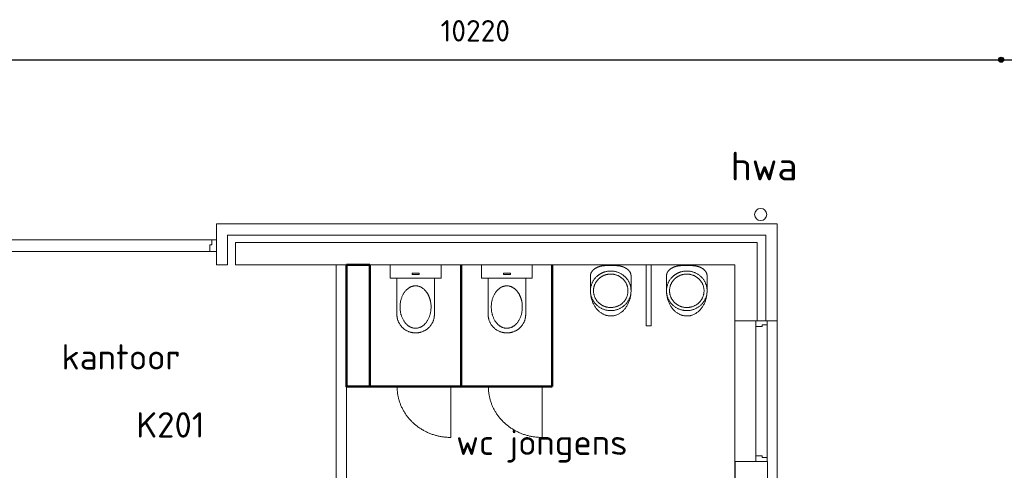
# Model space of a CAD drawing. Header units: millimetres. Extents: x -137512 to 20061, y -42753 to 41926.
# Tile 27 of 29: x -35956 to -26246, y 4789 to 9233. Entities that reach past the tile are written whole.
import ezdxf

# ---------------------------------------------------------------- set-up
doc = ezdxf.new("R2010")
doc.units = ezdxf.units.MM
doc.header["$LTSCALE"] = 100
doc.header["$PDMODE"] = 1
doc.header["$PDSIZE"] = -2
for name, color, linetype, lineweight in [('AL74----_Inrsanitair', 7, 'Continuous', 5), ('Dimension', 7, 'Continuous', 5), ('None', 7, 'Continuous', 5)]:
    doc.layers.add(name, color=color, linetype=linetype, lineweight=lineweight)
doc.layers.add('TXT25', color=2, linetype='Continuous')
doc.styles.add('03_100', font='isocpeur.ttf')
doc.styles.add('Tekton Plus Regular', font='isocpeur.ttf')
doc.dimstyles.new('bob', dxfattribs={"dimtxt": 211.459961, "dimasz": 50.074463, "dimexe": 199.999999, "dimexo": 500.000001, "dimgap": 0.5, "dimtad": 1, "dimdec": 0, "dimzin": 15, "dimtxsty": 'Tekton Plus Regular', "dimblk": 'DOT', "dimcen": 0, "dimdle": 2, "dimse1": 1, "dimse2": 1, "dimadec": 0, "dimazin": 0, "dimtfac": 0.8, "dimtdec": 0, "dimtix": 1, "dimtmove": 0, "dimatfit": 0, "dimldrblk": 'DOT', "dimfxl": 1, "dimfrac": 2, "dimtolj": 1, "dimtzin": 15, "dimarcsym": 0})

# ---------------------------------------------------------------- blocks, each defined once
blk = doc.blocks.new('Group-44')
at = {"layer": 'None', "color": 8, "insert": (51101.4, 6281.7), "char_height": 280.659, "attachment_point": 1, "line_spacing_factor": 0.976858, "style": 'Tekton Plus Regular'}
blk.add_mtext('{\\H1.005x;\\lhwa}', dxfattribs=at)
at = {"color": 8, "linetype": 'Continuous', "lineweight": 5}
blk.add_wipeout([(51441.2, 5705.2), (51457.5, 5662.3), (51438.6, 5620.4), (51395.7, 5604.1), (51353.8, 5623), (51337.5, 5665.9), (51356.4, 5707.8), (51399.3, 5724.1)], dxfattribs=at).dxf.layer = 'None'
at = {"layer": 'None', "color": 8, "linetype": 'Continuous', "lineweight": 5}
blk.add_circle((51397.5, 5664.1), 60, dxfattribs=at)
blk = doc.blocks.new('Group-47')
at = {"color": 8, "linetype": 'Continuous', "lineweight": 5}
blk.add_wipeout([(51464.9, 3023.7), (51439.5, 3023.7), (51350.9, 3023.7), (51350.9, 2133.7), (51464.9, 2133.7)], dxfattribs=at).dxf.layer = 'None'
at = {"layer": 'None', "color": 8, "linetype": 'Continuous', "lineweight": 5}
blk.add_lwpolyline([(51464.9, 3023.7), (51439.5, 3023.7), (51350.9, 3023.7), (51350.9, 2133.7), (51464.9, 2133.7)], close=True, dxfattribs=at)
at = {"color": 8, "linetype": 'Continuous', "lineweight": 5}
for points in [[(51464.9, 3023.7), (51350.9, 3023.7), (51350.9, 2953.5), (51414.9, 2953.5), (51414.9, 2974.4), (51464.9, 2974.4)], [(51464.9, 2133.7), (51350.9, 2133.7), (51350.9, 2203.9), (51414.9, 2203.9), (51414.9, 2183), (51464.9, 2183)]]:
    blk.add_wipeout(points, dxfattribs=at).dxf.layer = 'None'
at = {"layer": 'None', "color": 8, "linetype": 'Continuous', "lineweight": 5}
for points in [[(51464.9, 3023.7), (51350.9, 3023.7), (51350.9, 2953.5), (51414.9, 2953.5), (51414.9, 2974.4), (51464.9, 2974.4)], [(51464.9, 2133.7), (51350.9, 2133.7), (51350.9, 2203.9), (51414.9, 2203.9), (51414.9, 2183), (51464.9, 2183)]]:
    blk.add_lwpolyline(points, close=True, dxfattribs=at)
blk = doc.blocks.new('Group-48')
at = {"color": 8, "linetype": 'Continuous', "lineweight": 5}
blk.add_wipeout([(51462.6, 3227), (51462.6, 4615.6), (51350.9, 4615.6), (51350.9, 3227)], dxfattribs=at).dxf.layer = 'None'
at = {"layer": 'None', "color": 8, "linetype": 'Continuous', "lineweight": 5}
blk.add_lwpolyline([(51462.6, 3227), (51462.6, 4615.6), (51350.9, 4615.6), (51350.9, 3227)], close=True, dxfattribs=at)
at = {"color": 8, "linetype": 'Continuous', "lineweight": 5}
for points in [[(51462.6, 4615.6), (51350.9, 4615.6), (51350.9, 4559.2), (51413.6, 4559.2), (51413.6, 4576.1), (51462.6, 4576.1)], [(51462.6, 3227), (51350.9, 3227), (51350.9, 3283.4), (51413.6, 3283.4), (51413.6, 3266.5), (51462.6, 3266.5)]]:
    blk.add_wipeout(points, dxfattribs=at).dxf.layer = 'None'
at = {"layer": 'None', "color": 8, "linetype": 'Continuous', "lineweight": 5}
for points in [[(51462.6, 4615.6), (51350.9, 4615.6), (51350.9, 4559.2), (51413.6, 4559.2), (51413.6, 4576.1), (51462.6, 4576.1)], [(51462.6, 3227), (51350.9, 3227), (51350.9, 3283.4), (51413.6, 3283.4), (51413.6, 3266.5), (51462.6, 3266.5)]]:
    blk.add_lwpolyline(points, close=True, dxfattribs=at)
blk = doc.blocks.new('Group-49')
at = {"color": 8, "linetype": 'Continuous', "lineweight": 5}
blk.add_wipeout([(51462.6, 540.1), (51462.6, 1928.7), (51350.9, 1928.7), (51350.9, 540.1)], dxfattribs=at).dxf.layer = 'None'
at = {"layer": 'None', "color": 8, "linetype": 'Continuous', "lineweight": 5}
blk.add_lwpolyline([(51462.6, 540.1), (51462.6, 1928.7), (51350.9, 1928.7), (51350.9, 540.1)], close=True, dxfattribs=at)
at = {"color": 8, "linetype": 'Continuous', "lineweight": 5}
for points in [[(51462.6, 1928.7), (51350.9, 1928.7), (51350.9, 1872.3), (51413.6, 1872.3), (51413.6, 1889.2), (51462.6, 1889.2)], [(51462.6, 540.1), (51350.9, 540.1), (51350.9, 596.5), (51413.6, 596.5), (51413.6, 579.6), (51462.6, 579.6)]]:
    blk.add_wipeout(points, dxfattribs=at).dxf.layer = 'None'
at = {"layer": 'None', "color": 8, "linetype": 'Continuous', "lineweight": 5}
for points in [[(51462.6, 1928.7), (51350.9, 1928.7), (51350.9, 1872.3), (51413.6, 1872.3), (51413.6, 1889.2), (51462.6, 1889.2)], [(51462.6, 540.1), (51350.9, 540.1), (51350.9, 596.5), (51413.6, 596.5), (51413.6, 579.6), (51462.6, 579.6)]]:
    blk.add_lwpolyline(points, close=True, dxfattribs=at)
blk = doc.blocks.new('Group-50')
at = {"color": 8, "linetype": 'Continuous', "lineweight": 5}
blk.add_wipeout([(51143.2, 4615.6), (51558.6, 4615.6), (51558.6, 540.1), (51143.2, 540.1)], dxfattribs=at).dxf.layer = 'None'
at = {"layer": 'None', "color": 8, "linetype": 'Continuous', "lineweight": 5}
blk.add_lwpolyline([(51143.2, 4615.6), (51558.6, 4615.6), (51558.6, 540.1), (51143.2, 540.1)], close=True, dxfattribs=at)
at = {"layer": 'None', "color": 7}
for name in ['Group-48', 'Group-47']:
    blk.add_blockref(name, (0, 0), dxfattribs=at)
at = {"color": 8, "linetype": 'Continuous', "lineweight": 5}
for points in [[(51157, -359.7), (51357.8, -359.7), (51357.8, 536.6), (51157, 536.6)], [(51448.6, 536.6), (51558.6, 536.6), (51558.6, -417.2), (51448.6, -417.2)]]:
    blk.add_wipeout(points, dxfattribs=at).dxf.layer = 'None'
at = {"layer": 'None', "color": 8, "linetype": 'Continuous', "lineweight": 5}
for points in [[(51157, -359.7), (51357.8, -359.7), (51357.8, 536.6), (51157, 536.6)], [(51448.6, 536.6), (51558.6, 536.6), (51558.6, -417.2), (51448.6, -417.2)]]:
    blk.add_lwpolyline(points, close=True, dxfattribs=at)
at = {"color": 8, "linetype": 'Continuous', "lineweight": 5}
blk.add_wipeout([(51146.5, 3227), (51464.9, 3227), (51464.9, 3023.7), (51146.5, 3023.7)], dxfattribs=at).dxf.layer = 'None'
at = {"layer": 'None', "color": 8, "linetype": 'Continuous', "lineweight": 5}
blk.add_lwpolyline([(51146.5, 3227), (51464.9, 3227), (51464.9, 3023.7), (51146.5, 3023.7)], close=True, dxfattribs=at)
at = {"layer": 'None', "color": 7}
blk.add_blockref('Group-49', (0, 0), dxfattribs=at)
blk = doc.blocks.new('Group-42')
at = {"color": 8, "linetype": 'Continuous', "lineweight": 5}
for points in [[(0, 250), (130, 250), (130, -250), (0, -250)], [(488.4, 0), (488.4, -185), (500.5, -184.6), (512.3, -183.4), (524, -181.5), (535.5, -178.8), (546.7, -175.3), (557.8, -171), (568.6, -166), (579.2, -160.2), (589.5, -153.7), (599.2, -146.7), (608.4, -139.1), (616.9, -130.9), (625, -122.1), (632.4, -112.8), (639.3, -102.9), (645.7, -92.5), (651.4, -81.7), (656.3, -70.6), (660.5, -59.4), (663.9, -47.9), (666.6, -36.3), (668.5, -24.4), (669.6, -12.3), (670, 0)]]:
    blk.add_wipeout(points, dxfattribs=at).dxf.layer = 'None'
at = {"layer": 'None', "color": 8, "linetype": 'Continuous', "lineweight": 5}
blk.add_lwpolyline([(0, 250), (130, 250), (130, -250), (0, -250)], close=True, dxfattribs=at)
blk.add_open_spline([(488.4, -185), (537.1, -185), (621.4, -135.4), (670, -49.6), (670, 0)], degree=2, dxfattribs=at)
at = {"color": 8, "linetype": 'Continuous', "lineweight": 5}
blk.add_wipeout([(488.4, 0), (670, 0), (669.6, 12.3), (668.5, 24.4), (666.6, 36.3), (663.9, 47.9), (660.5, 59.4), (656.3, 70.6), (651.4, 81.7), (645.7, 92.5), (639.3, 102.9), (632.4, 112.8), (625, 122.1), (616.9, 130.9), (608.4, 139.1), (599.2, 146.7), (589.5, 153.7), (579.2, 160.2), (568.6, 166), (557.8, 171), (546.7, 175.3), (535.5, 178.8), (524, 181.5), (512.3, 183.4), (500.5, 184.6), (488.4, 185)], dxfattribs=at).dxf.layer = 'None'
at = {"layer": 'None', "color": 8, "linetype": 'Continuous', "lineweight": 5}
blk.add_open_spline([(670, 0), (670, 49.6), (621.4, 135.4), (537.1, 185), (488.4, 185)], degree=2, dxfattribs=at)
at = {"color": 8, "linetype": 'Continuous', "lineweight": 5}
blk.add_wipeout([(488.4, -185), (130, -185), (130, 185), (488.4, 185)], dxfattribs=at).dxf.layer = 'None'
at = {"layer": 'None', "color": 8, "linetype": 'Continuous', "lineweight": 5}
blk.add_lwpolyline([(488.4, -185), (130, -185), (130, 185), (488.4, 185)], dxfattribs=at)
at = {"color": 8, "linetype": 'Continuous', "lineweight": 5}
for points in [[(415, -154), (267.2, -109.2), (206, -1), (267.2, 107.2), (415, 152), (562.8, 107.2), (624, -1), (562.8, -109.2)], [(94, -34), (82, -34), (82, 34), (94, 34)]]:
    blk.add_wipeout(points, dxfattribs=at).dxf.layer = 'None'
at = {"layer": 'None', "color": 8, "linetype": 'Continuous', "lineweight": 5}
blk.add_lwpolyline([(94, -34), (82, -34), (82, 34), (94, 34)], close=True, dxfattribs=at)
blk.add_open_spline([(310.5, 131.5), (359, 152), (471, 152), (568, 111), (624, 40), (624, -42), (568, -113), (471, -154), (359, -154), (262, -113), (206, -42), (206, 40), (262, 111), (310.5, 131.5)], degree=2, dxfattribs=at)
blk = doc.blocks.new('Toilet')
at = {"layer": 'None', "color": 7}
blk.add_blockref('Group-42', (0, 0), dxfattribs=at)
blk = doc.blocks.new('Group-58')
at = {"layer": 'None', "color": 6, "linetype": 'Continuous', "lineweight": 50}
for p in [(47542.6, 5166), (48442.6, 3966)]:
    blk.add_line(p, (47542.6, 3966), dxfattribs=at)
at = {"layer": 'None', "color": 8, "linetype": 'Continuous', "lineweight": 5}
blk.add_line((48342.3, 3465.2), (48342.3, 3955.6), dxfattribs=at)
blk.add_open_spline([(48342.3, 3465.2), (48200.3, 3465.2), (47954.3, 3599.4), (47812.3, 3831.8), (47812.3, 3966)], degree=2, dxfattribs=at)
at = {"layer": 'None', "color": 8, "rotation": -90}
blk.add_blockref('Toilet', (47995.1, 5166), dxfattribs=at)
at = {"layer": 'None', "color": 8, "linetype": 'Continuous', "lineweight": 5}
blk.add_lwpolyline([(47542.6, 5166), (48442.6, 5166), (48442.6, 3966), (47542.6, 3966)], close=True, dxfattribs=at)
blk = doc.blocks.new('Group-59')
at = {"layer": 'None', "color": 6, "linetype": 'Continuous', "lineweight": 50}
for p in [(48442.6, 5166), (49342.6, 3966)]:
    blk.add_line(p, (48442.6, 3966), dxfattribs=at)
at = {"layer": 'None', "color": 8, "linetype": 'Continuous', "lineweight": 5}
blk.add_line((49242.3, 3465.2), (49242.3, 3955.6), dxfattribs=at)
blk.add_open_spline([(49242.3, 3465.2), (49100.3, 3465.2), (48854.3, 3599.4), (48712.3, 3831.8), (48712.3, 3966)], degree=2, dxfattribs=at)
at = {"layer": 'None', "color": 8, "rotation": -90}
blk.add_blockref('Toilet', (48895.1, 5166), dxfattribs=at)
at = {"layer": 'None', "color": 8, "linetype": 'Continuous', "lineweight": 5}
blk.add_lwpolyline([(48442.6, 5166), (49342.6, 5166), (49342.6, 3966), (48442.6, 3966)], close=True, dxfattribs=at)
blk = doc.blocks.new('Group-60')
at = {"layer": 'None', "color": 7}
blk.add_blockref('Group-58', (0, 0), dxfattribs=at)
blk.add_blockref('Group-59', (0, 0), dxfattribs=at)
at = {"layer": 'None', "color": 6, "linetype": 'Continuous', "lineweight": 50}
blk.add_line((49342.6, 3966), (49342.6, 5166), dxfattribs=at)
blk = doc.blocks.new('53.31-21 uri. aanz')
at = {"color": 8, "linetype": 'Continuous', "lineweight": 5}
blk.add_wipeout([(0, -248.2), (-141.4, -175.5), (-200, 0), (-141.4, 175.5), (0, 248.2), (141.4, 175.5), (200, 0), (141.4, -175.5)], dxfattribs=at).dxf.layer = 'AL74----_Inrsanitair'
at = {"layer": 'AL74----_Inrsanitair', "color": 8, "linetype": 'Continuous', "lineweight": 5}
blk.add_open_spline([(-100, 214.9), (-53.6, 248.2), (53.6, 248.2), (146.4, 181.7), (200, 66.5), (200, -66.5), (146.4, -181.7), (53.6, -248.2), (-53.6, -248.2), (-146.4, -181.7), (-200, -66.5), (-200, 66.5), (-146.4, 181.7), (-100, 214.9)], degree=2, dxfattribs=at)
at = {"color": 8, "linetype": 'Continuous', "lineweight": 5}
blk.add_wipeout([(-200, 148.2), (-200, 149.9), (-199.9, 151.7), (-199.8, 153.4), (-199.6, 155.2), (-199.4, 156.9), (-199.2, 158.6), (-198.9, 160.4), (-198.5, 162.1), (-198.2, 163.8), (-197.7, 165.6), (-197.2, 167.3), (-196.7, 169), (-196.2, 170.7), (-195.5, 172.4), (-194.9, 174.1), (-194.2, 175.8), (-193.5, 177.4), (-192.7, 179.1), (-191.8, 180.8), (-191, 182.4), (-190, 184), (-189.1, 185.7), (-188.1, 187.3), (-187, 188.9), (-186, 190.5), (-184.8, 192), (-183.7, 193.6), (-182.4, 195.1), (-181.2, 196.7), (-179.9, 198.2), (-178.6, 199.7), (-177.2, 201.2), (-175.8, 202.7), (-174.4, 204.1), (-172.9, 205.6), (-171.4, 207), (-169.8, 208.4), (-168.2, 209.8), (-166.6, 211.1), (-164.9, 212.5), (-163.2, 213.8), (-161.5, 215.1), (-159.7, 216.4), (-157.9, 217.7), (-156.1, 218.9), (-154.2, 220.1), (-152.3, 221.3), (-150.4, 222.5), (-148.4, 223.7), (-146.4, 224.8), (-144.4, 225.9), (-142.4, 227), (-140.3, 228.1), (-138.2, 229.1), (-136, 230.1), (-133.9, 231.1), (-131.7, 232.1), (-129.5, 233), (-127.3, 233.9), (-125, 234.8), (-122.7, 235.7), (-120.4, 236.5), (-118.1, 237.3), (-115.8, 238.1), (-113.4, 238.8), (-111, 239.6), (-108.6, 240.2), (-106.2, 240.9), (-103.8, 241.6), (-101.3, 242.2), (-98.8, 242.7), (-96.4, 243.3), (-93.9, 243.8), (-91.4, 244.3), (-88.8, 244.8), (-86.3, 245.2), (-83.8, 245.6), (-81.2, 246), (-78.6, 246.4), (-76.1, 246.7), (-73.5, 247), (-70.9, 247.2), (-68.3, 247.5), (-65.7, 247.6), (-63.1, 247.8), (-60.5, 248), (-57.9, 248.1), (-55.2, 248.1), (-52.6, 248.2), (-50, 248.2), (50, 248.2), (52.6, 248.2), (55.2, 248.1), (57.8, 248.1), (60.5, 248), (63.1, 247.8), (65.7, 247.6), (68.3, 247.5), (70.9, 247.2), (73.5, 247), (76, 246.7), (78.6, 246.4), (81.2, 246), (83.7, 245.6), (86.3, 245.2), (88.8, 244.8), (91.3, 244.3), (93.9, 243.8), (96.4, 243.3), (98.8, 242.7), (101.3, 242.2), (103.8, 241.6), (106.2, 240.9), (108.6, 240.2), (111, 239.6), (113.4, 238.8), (115.8, 238.1), (118.1, 237.3), (120.4, 236.5), (122.7, 235.7), (125, 234.8), (127.3, 233.9), (129.5, 233), (131.7, 232.1), (133.9, 231.1), (136, 230.1), (138.2, 229.1), (140.3, 228.1), (142.3, 227), (144.4, 225.9), (146.4, 224.8), (148.4, 223.7), (150.4, 222.5), (152.3, 221.3), (154.2, 220.1), (156.1, 218.9), (157.9, 217.7), (159.7, 216.4), (161.5, 215.1), (163.2, 213.8), (164.9, 212.5), (166.6, 211.1), (168.2, 209.8), (169.8, 208.4), (171.4, 207), (172.9, 205.6), (174.4, 204.1), (175.8, 202.7), (177.2, 201.2), (178.6, 199.7), (179.9, 198.2), (181.2, 196.7), (182.4, 195.1), (183.7, 193.6), (184.8, 192), (185.9, 190.5), (187, 188.9), (188.1, 187.3), (189.1, 185.7), (190, 184), (191, 182.4), (191.8, 180.8), (192.7, 179.1), (193.4, 177.4), (194.2, 175.8), (194.9, 174.1), (195.5, 172.4), (196.2, 170.7), (196.7, 169), (197.2, 167.3), (197.7, 165.6), (198.2, 163.8), (198.5, 162.1), (198.9, 160.4), (199.2, 158.7), (199.4, 156.9), (199.6, 155.2), (199.8, 153.4), (199.9, 151.7), (200, 149.9), (200, 148.2), (200, 58.2), (200, 58.2), (200, 0), (-200, 0)], dxfattribs=at).dxf.layer = 'AL74----_Inrsanitair'
at = {"layer": 'AL74----_Inrsanitair', "color": 8, "linetype": 'Continuous', "lineweight": 5}
blk.add_lwpolyline([(-200, 148.2), (-200, 149.9), (-199.9, 151.7), (-199.8, 153.4), (-199.6, 155.2), (-199.4, 156.9), (-199.2, 158.6), (-198.9, 160.4), (-198.5, 162.1), (-198.2, 163.8), (-197.7, 165.6), (-197.2, 167.3), (-196.7, 169), (-196.2, 170.7), (-195.5, 172.4), (-194.9, 174.1), (-194.2, 175.8), (-193.5, 177.4), (-192.7, 179.1), (-191.8, 180.8), (-191, 182.4), (-190, 184), (-189.1, 185.7), (-188.1, 187.3), (-187, 188.9), (-186, 190.5), (-184.8, 192), (-183.7, 193.6), (-182.4, 195.1), (-181.2, 196.7), (-179.9, 198.2), (-178.6, 199.7), (-177.2, 201.2), (-175.8, 202.7), (-174.4, 204.1), (-172.9, 205.6), (-171.4, 207), (-169.8, 208.4), (-168.2, 209.8), (-166.6, 211.1), (-164.9, 212.5), (-163.2, 213.8), (-161.5, 215.1), (-159.7, 216.4), (-157.9, 217.7), (-156.1, 218.9), (-154.2, 220.1), (-152.3, 221.3), (-150.4, 222.5), (-148.4, 223.7), (-146.4, 224.8), (-144.4, 225.9), (-142.4, 227), (-140.3, 228.1), (-138.2, 229.1), (-136, 230.1), (-133.9, 231.1), (-131.7, 232.1), (-129.5, 233), (-127.3, 233.9), (-125, 234.8), (-122.7, 235.7), (-120.4, 236.5), (-118.1, 237.3), (-115.8, 238.1), (-113.4, 238.8), (-111, 239.6), (-108.6, 240.2), (-106.2, 240.9), (-103.8, 241.6), (-101.3, 242.2), (-98.8, 242.7), (-96.4, 243.3), (-93.9, 243.8), (-91.4, 244.3), (-88.8, 244.8), (-86.3, 245.2), (-83.8, 245.6), (-81.2, 246), (-78.6, 246.4), (-76.1, 246.7), (-73.5, 247), (-70.9, 247.2), (-68.3, 247.5), (-65.7, 247.6), (-63.1, 247.8), (-60.5, 248), (-57.9, 248.1), (-55.2, 248.1), (-52.6, 248.2), (-50, 248.2), (50, 248.2), (52.6, 248.2), (55.2, 248.1), (57.8, 248.1), (60.5, 248), (63.1, 247.8), (65.7, 247.6), (68.3, 247.5), (70.9, 247.2), (73.5, 247), (76, 246.7), (78.6, 246.4), (81.2, 246), (83.7, 245.6), (86.3, 245.2), (88.8, 244.8), (91.3, 244.3), (93.9, 243.8), (96.4, 243.3), (98.8, 242.7), (101.3, 242.2), (103.8, 241.6), (106.2, 240.9), (108.6, 240.2), (111, 239.6), (113.4, 238.8), (115.8, 238.1), (118.1, 237.3), (120.4, 236.5), (122.7, 235.7), (125, 234.8), (127.3, 233.9), (129.5, 233), (131.7, 232.1), (133.9, 231.1), (136, 230.1), (138.2, 229.1), (140.3, 228.1), (142.3, 227), (144.4, 225.9), (146.4, 224.8), (148.4, 223.7), (150.4, 222.5), (152.3, 221.3), (154.2, 220.1), (156.1, 218.9), (157.9, 217.7), (159.7, 216.4), (161.5, 215.1), (163.2, 213.8), (164.9, 212.5), (166.6, 211.1), (168.2, 209.8), (169.8, 208.4), (171.4, 207), (172.9, 205.6), (174.4, 204.1), (175.8, 202.7), (177.2, 201.2), (178.6, 199.7), (179.9, 198.2), (181.2, 196.7), (182.4, 195.1), (183.7, 193.6), (184.8, 192), (185.9, 190.5), (187, 188.9), (188.1, 187.3), (189.1, 185.7), (190, 184), (191, 182.4), (191.8, 180.8), (192.7, 179.1), (193.4, 177.4), (194.2, 175.8), (194.9, 174.1), (195.5, 172.4), (196.2, 170.7), (196.7, 169), (197.2, 167.3), (197.7, 165.6), (198.2, 163.8), (198.5, 162.1), (198.9, 160.4), (199.2, 158.7), (199.4, 156.9), (199.6, 155.2), (199.8, 153.4), (199.9, 151.7), (200, 149.9), (200, 148.2), (200, 58.2), (200, 58.2), (200, 0), (-200, 0)], close=True, dxfattribs=at)
at = {"color": 8, "linetype": 'Continuous', "lineweight": 5}
blk.add_wipeout([(0, -195), (-141.4, -137.9), (-200, 0), (-141.4, 137.9), (0, 195), (141.4, 137.9), (200, 0), (141.4, -137.9)], dxfattribs=at).dxf.layer = 'AL74----_Inrsanitair'
at = {"layer": 'AL74----_Inrsanitair', "color": 8, "linetype": 'Continuous', "lineweight": 5}
blk.add_open_spline([(-100, 168.9), (-53.6, 195), (53.6, 195), (146.4, 142.7), (200, 52.3), (200, -52.3), (146.4, -142.7), (53.6, -195), (-53.6, -195), (-146.4, -142.7), (-200, -52.3), (-200, 52.3), (-146.4, 142.7), (-100, 168.9)], degree=2, dxfattribs=at)
at = {"color": 8, "linetype": 'Continuous', "lineweight": 5}
blk.add_wipeout([(0, -165), (-120.2, -116.7), (-170, 0), (-120.2, 116.7), (0, 165), (120.2, 116.7), (170, 0), (120.2, -116.7)], dxfattribs=at).dxf.layer = 'AL74----_Inrsanitair'
at = {"layer": 'AL74----_Inrsanitair', "color": 8, "linetype": 'Continuous', "lineweight": 5}
blk.add_open_spline([(-85, 142.9), (-45.6, 165), (45.6, 165), (124.4, 120.8), (170, 44.2), (170, -44.2), (124.4, -120.8), (45.6, -165), (-45.6, -165), (-124.4, -120.8), (-170, -44.2), (-170, 44.2), (-124.4, 120.8), (-85, 142.9)], degree=2, dxfattribs=at)
blk = doc.blocks.new('*D99')
at = {"layer": 'Dimension', "linetype": 'Continuous', "lineweight": -2}
h = blk.add_hatch(color=0, dxfattribs=at)
edge = h.paths.add_edge_path()
edge.add_arc((-24297.7, 7219.4), 25, 0, 360, ccw=False)
h = blk.add_hatch(color=0, dxfattribs=at)
edge = h.paths.add_edge_path()
edge.add_arc((-24297.7, 1484.4), 25, 0, 360, ccw=False)
at = {"layer": 'Defpoints', "color": 0, "lineweight": 0}
for p in [(-28487.7, 7219.4), (-26277.7, 1484.4), (-24297.7, 1484.4)]:
    blk.add_point(p, dxfattribs=at)
at = {"layer": 'Dimension', "color": 0, "linetype": 'Continuous', "lineweight": -2}
for p, q in [((-24297.7, 7219.4), (-24297.7, 7419.4)), ((-24297.7, 1484.4), (-24297.7, 7219.4)), ((-24297.7, 1284.4), (-24297.7, 1484.4))]:
    blk.add_line(p, q, dxfattribs=at)
for centre in [(-24297.7, 7219.4), (-24297.7, 1484.4)]:
    blk.add_circle(centre, 25, dxfattribs=at)
at = {"layer": 'Dimension', "color": 0, "insert": (-24688.5, 4002.6), "char_height": 211.46, "attachment_point": 1, "rotation": 90, "line_spacing_factor": 0.976858, "style": 'Tekton Plus Regular'}
blk.add_mtext('5735', dxfattribs=at)
blk = doc.blocks.new('_DOT')
at = {"color": 0, "linetype": 'ByBlock', "lineweight": -2}
blk.add_line((-0.5, 0), (-1, 0), dxfattribs=at)
at = {"color": 0, "linetype": 'ByBlock', "lineweight": -2, "const_width": 0.5}
blk.add_lwpolyline([(-0.25, 0, 1), (0.25, 0, 1)], format="xyb", close=True, dxfattribs=at)
blk = doc.blocks.new('*D111')
at = {"layer": 'Dimension', "linetype": 'Continuous', "lineweight": -2}
h = blk.add_hatch(color=0, dxfattribs=at)
edge = h.paths.add_edge_path()
edge.add_arc((-36497.7, 8838), 25, 0, 360, ccw=False)
h = blk.add_hatch(color=0, dxfattribs=at)
edge = h.paths.add_edge_path()
edge.add_arc((-26277.7, 8838), 25, 0, 360, ccw=False)
at = {"layer": 'Defpoints', "color": 0, "lineweight": 0}
for p in [(-36497.7, 8838), (-36497.7, 1484.4), (-26277.7, 1484.4)]:
    blk.add_point(p, dxfattribs=at)
at = {"layer": 'Dimension', "color": 0, "linetype": 'Continuous', "lineweight": -2}
for p, q in [((-36697.7, 8838), (-36497.7, 8838)), ((-36497.7, 8838), (-26277.7, 8838)), ((-26277.7, 8838), (-26077.7, 8838))]:
    blk.add_line(p, q, dxfattribs=at)
for centre in [(-36497.7, 8838), (-26277.7, 8838)]:
    blk.add_circle(centre, 25, dxfattribs=at)
at = {"layer": 'Dimension', "color": 0, "insert": (-31805.2, 9228.8), "char_height": 211.46, "attachment_point": 1, "line_spacing_factor": 0.976858, "style": 'Tekton Plus Regular'}
blk.add_mtext('10220', dxfattribs=at)

msp = doc.modelspace()

# ---------------------------------------------------------------- texts
at = {"layer": 'TXT25', "insert": (-35544.1, 6033.1), "char_height": 250, "attachment_point": 1, "line_spacing_factor": 0.976858, "style": '03_100'}
msp.add_mtext('kantoor', dxfattribs=at)

# ---------------------------------------------------------------- wipeouts: each hides what was drawn before it
at = {"color": 43, "linetype": 'Continuous', "lineweight": 9}
msp.add_wipeout([(-33854.5, 7624.9), (-30412.8, 7624.9), (-30412.8, 7967.8), (-33854.5, 7967.8)], dxfattribs=at).dxf.layer = 'None'
at = {"color": 8, "linetype": 'Continuous', "lineweight": 5}
msp.add_wipeout([(-28683.1, 7034.3), (-28903.1, 7034.3), (-33718.1, 7034.3), (-33788.1, 7034.3), (-33828.1, 7034.3), (-33828.1, 6814.3), (-33718.1, 6814.3), (-33404.4, 6814.3), (-28903.1, 6814.3), (-28903.1, 6679.3), (-28903.1, 6263.9), (-28683.1, 6263.9), (-28683.1, 6679.3)], dxfattribs=at).dxf.layer = 'None'

# ---------------------------------------------------------------- next in the draw order: linework, layer by layer
at = {"layer": 'None', "color": 8, "linetype": 'Continuous', "lineweight": 5}
msp.add_lwpolyline([(-28683.1, 7034.3), (-28903.1, 7034.3), (-33718.1, 7034.3), (-33788.1, 7034.3), (-33828.1, 7034.3), (-33828.1, 6814.3), (-33718.1, 6814.3), (-33404.4, 6814.3), (-28903.1, 6814.3), (-28903.1, 6679.3), (-28903.1, 6263.9), (-28683.1, 6263.9), (-28683.1, 6679.3)], close=True, dxfattribs=at)

# ---------------------------------------------------------------- next in the draw order: wipeouts: each hides what was drawn before it
at = {"color": 8, "linetype": 'Continuous', "lineweight": 5}
msp.add_wipeout([(-34016.2, 7109), (-34016.2, 6814.3), (-33905.7, 6814.3), (-33905.7, 7109), (-28598.2, 7109), (-28598.2, 6682.9), (-28598.2, 6263.9), (-28487.7, 6263.9), (-28487.7, 6682.9), (-28487.7, 7109), (-28487.7, 7219.3), (-28598.2, 7219.3), (-33905.7, 7219.3), (-34016.2, 7219.3)], dxfattribs=at).dxf.layer = 'None'

# ---------------------------------------------------------------- next in the draw order: linework, layer by layer
at = {"layer": 'None', "color": 8, "linetype": 'Continuous', "lineweight": 5}
for points in [[(-34016.2, 7109), (-34016.2, 6814.3), (-33905.7, 6814.3), (-33905.7, 7109), (-28598.2, 7109), (-28598.2, 6682.9), (-28598.2, 6263.9), (-28487.7, 6263.9), (-28487.7, 6682.9), (-28487.7, 7109), (-28487.7, 7219.3), (-28598.2, 7219.3), (-33905.7, 7219.3), (-34016.2, 7219.3)], [(-29777.3, 6814.3), (-29727.3, 6814.3), (-29727.3, 6214.3), (-29777.3, 6214.3)]]:
    msp.add_lwpolyline(points, close=True, dxfattribs=at)
at = {"layer": 'None', "color": 140, "linetype": 'Continuous', "lineweight": 15}
msp.add_lwpolyline([(-32833.9, 6814.3), (-32733.9, 6814.3), (-32733.9, 3782.4), (-32833.9, 3782.4)], close=True, dxfattribs=at)

# ---------------------------------------------------------------- next in the draw order: block references
at = {"layer": 'None', "color": 7}
for name, p in [('Group-44', (-80046.3, 1648.3)), ('Group-60', (-80046.3, 1648.3)), ('53.31-21 uri. aanz', (-30127.3, 6559.3)), ('53.31-21 uri. aanz', (-29377.3, 6559.3)), ('Group-50', (-80046.3, 1648.3))]:
    msp.add_blockref(name, p, dxfattribs=at)

# ---------------------------------------------------------------- next in the draw order: wipeouts: each hides what was drawn before it
at = {"color": 8, "linetype": 'Continuous', "lineweight": 5}
msp.add_wipeout([(-36497.7, 7062.4), (-34015, 7062.4), (-34015, 6948.4), (-36497.7, 6948.4)], dxfattribs=at).dxf.layer = 'None'

# ---------------------------------------------------------------- next in the draw order: linework, layer by layer
at = {"layer": 'None', "color": 8, "linetype": 'Continuous', "lineweight": 5}
msp.add_lwpolyline([(-36497.7, 7062.4), (-34015, 7062.4), (-34015, 6948.4), (-36497.7, 6948.4)], close=True, dxfattribs=at)

# ---------------------------------------------------------------- next in the draw order: texts
at = {"layer": 'TXT25', "insert": (-31651.6, 5190.9), "char_height": 250, "attachment_point": 1, "line_spacing_factor": 0.976858, "style": '03_100'}
msp.add_mtext('wc jongens', dxfattribs=at)

# ---------------------------------------------------------------- next in the draw order: dimensions: what is measured, and where the dimension line sits
at = {"layer": 'Dimension', "color": 8, "linetype": 'Continuous', "lineweight": 5}
dim = msp.add_linear_dim(base=(-24297.7, 1484.4), p1=(-28487.7, 7219.4), p2=(-26277.7, 1484.4), angle=90, dimstyle='bob', override={"dimgap": 100, "dimpost": '<>', "dimtxsty": 'Tekton Plus Regular', "dimtmove": 2}, dxfattribs=at)
dim.commit()
dim.dimension.update_dxf_attribs({"geometry": '*D99', "text_midpoint": (-24297.7, 4351.9)})

# ---------------------------------------------------------------- next in the draw order: wipeouts: each hides what was drawn before it
at = {"color": 6, "linetype": 'Continuous', "lineweight": 50}
msp.add_wipeout([(-32733.9, 6814.3), (-32503.7, 6814.3), (-32503.7, 5614.3), (-32733.9, 5614.3)], dxfattribs=at).dxf.layer = 'None'

# ---------------------------------------------------------------- next in the draw order: linework, layer by layer
at = {"layer": 'None', "color": 6, "linetype": 'Continuous', "lineweight": 50}
msp.add_lwpolyline([(-32733.9, 6814.3), (-32503.7, 6814.3), (-32503.7, 5614.3), (-32733.9, 5614.3)], close=True, dxfattribs=at)

# ---------------------------------------------------------------- next in the draw order: wipeouts: each hides what was drawn before it
at = {"color": 8, "linetype": 'Continuous', "lineweight": 5}
msp.add_wipeout([(-34082, 7012.4), (-34082, 6948.4), (-34015, 6948.4), (-34015, 6952.4), (-34015, 7012.4), (-34015, 7062.4), (-34035, 7062.4), (-34062, 7062.4), (-34062, 7012.4)], dxfattribs=at).dxf.layer = 'None'

# ---------------------------------------------------------------- next in the draw order: linework, layer by layer
at = {"layer": 'None', "color": 8, "linetype": 'Continuous', "lineweight": 5}
msp.add_lwpolyline([(-34082, 7012.4), (-34082, 6948.4), (-34015, 6948.4), (-34015, 6952.4), (-34015, 7012.4), (-34015, 7062.4), (-34035, 7062.4), (-34062, 7062.4), (-34062, 7012.4)], close=True, dxfattribs=at)

# ---------------------------------------------------------------- next in the draw order: dimensions: what is measured, and where the dimension line sits
at = {"layer": 'Dimension', "color": 8, "linetype": 'Continuous', "lineweight": 5}
dim = msp.add_linear_dim(base=(-36497.7, 8838), p1=(-26277.7, 1484.4), p2=(-36497.7, 1484.4), dimstyle='bob', override={"dimgap": 100, "dimpost": '<>', "dimtxsty": 'Tekton Plus Regular', "dimtmove": 2}, dxfattribs=at)
dim.commit()
dim.dimension.update_dxf_attribs({"geometry": '*D111', "text_midpoint": (-31387.7, 8838)})

# ---------------------------------------------------------------- next in the draw order: wipeouts: each hides what was drawn before it
at = {"color": 6, "linetype": 'Continuous', "lineweight": 50}
msp.add_wipeout([(-26427.3, 2092.4), (-26427.3, 6932.5), (-27189.3, 6932.5), (-27189.3, 2092.4)], dxfattribs=at).dxf.layer = 'None'
at = {"color": 92, "linetype": 'Continuous', "lineweight": 25}
msp.add_wipeout([(-34806.9, 4956.8), (-33913, 4956.8), (-33913, 5434.7), (-34806.9, 5434.7)], dxfattribs=at).dxf.layer = 'None'

# ---------------------------------------------------------------- next in the draw order: texts
at = {"layer": 'TXT25', "insert": (-34806.9, 5362.1), "char_height": 250, "attachment_point": 1, "line_spacing_factor": 0.976858, "style": '03_100'}
msp.add_mtext('K201', dxfattribs=at)

doc.saveas('drawing.dxf')
